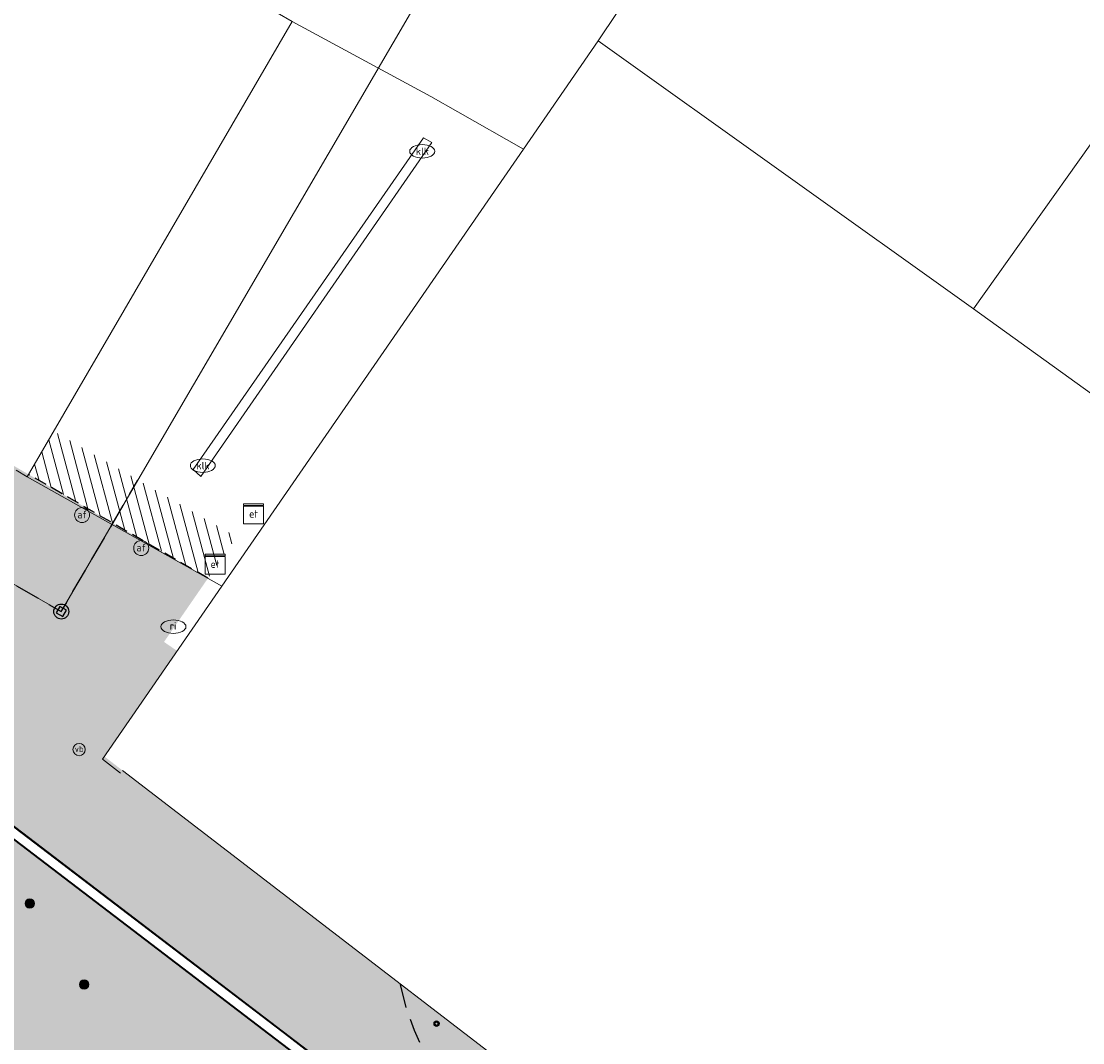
# Model space of a CAD drawing. Header units: metres. Extents: x 187916 to 189411, y 333285 to 334910.
# Tile 245 of 256: x 188821 to 188843, y 334227 to 334248. Entities that reach past the tile are written whole.
import ezdxf
from ezdxf.enums import TextEntityAlignment as Align

# ---------------------------------------------------------------- set-up
doc = ezdxf.new("R2010")
doc.units = ezdxf.units.M
doc.linetypes.add('DASHED', pattern=[0.75, 0.5, -0.25])
doc.linetypes.add('DASHED2', pattern=[0.375, 0.25, -0.125])
for name, color, linetype, lineweight in [('B-ME-IE-MEUBILAIR_WEGMEUBILAIR-S', 253, 'Continuous', 18), ('B-ME-IE-MEUBILAIR_WEGMEUBILAIR_PAAL-S', 253, 'Continuous', 18), ('B-ME-OG-BEBOUWING_HOOFDGEBOUW-G', 253, 'Continuous', 18), ('B-ME-VH-VERHARDING_BETONSTRAATSTEEN-G', 253, 'Continuous', 18), ('B-WE-IE-MEUBILAIR-S', 253, 'Continuous', 15), ('B-WE-IE-MEUBILAIR_WEGMEUBILAIR_PAAL-S-200', 253, 'Continuous', 18), ('B-WE-OG-BEBOUWING-GV', 253, 'Continuous', 15), ('B-WE-OG-BEBOUWING_LUIFEL-GV', 253, 'Continuous', 15), ('B-WE-OG-TERREIN_ERF-GV', 253, 'Continuous', 15), ('B-WE-RI-HWA_GOOT_MOLGOOT-G', 253, 'Continuous', 15), ('B-WE-VH-OPENVERHARDING_SIERBESTRATING-GV', 253, 'Continuous', 15), ('B-WE-VH-OPENVERHARDING_STRAATBAKSTEEN-GV', 253, 'Continuous', 15), ('N-WE-IE-MEUBILAIR_WEGMEUBILAIR_PAAL_UITNEEMBAAR-S-200', 7, 'Continuous', 25), ('N-WE-OG-BEBOUWING-G', 7, 'Continuous', 25), ('N-WE-VH-GOOT-G', 170, 'Continuous', 35), ('N-WE-VH-HERSTRATEN-A-200', 252, 'Continuous', 18)]:
    doc.layers.add(name, color=color, linetype=linetype, lineweight=lineweight)
doc.layers.add('N-WE-VH-MATERIAALSCHEIDING-G', color=7, linetype='DASHED2')
doc.layers.add('N-WE-VH-VERHARDING_STRAATBAKSTEEN_WF_KEPER-A', color=7, linetype='Continuous', lineweight=18, true_color=0xcc4f19)
doc.styles.add('NLCS-ISO', font='NLCS-ISO.ttf')

# ---------------------------------------------------------------- blocks, each defined once
blk = doc.blocks.new('SIE-WEG_PAAL_UITNEEMBAAR-SO')
h = blk.add_hatch(color=256)
h.paths.add_polyline_path([(0.9375000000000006, 0, 1), (-0.9374999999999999, 0, 1)])
h.paths.add_polyline_path([(0.4656276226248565, -0.4672274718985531), (-0.4687526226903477, -0.4672274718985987), (-0.4687526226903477, 0.4671527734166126), (0.4656276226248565, 0.4671527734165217)], flags=16)
at = {"flags": 128}
blk.add_lwpolyline([(0.4656276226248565, 0.4671527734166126), (-0.4687526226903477, 0.4671527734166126), (-0.4687526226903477, -0.4672274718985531), (0.4656276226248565, -0.4672274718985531)], close=True, dxfattribs=at)
blk.add_circle((0, 0), 0.9375)
blk = doc.blocks.new('ontwerp Tempelplein')
at = {"layer": 'N-WE-VH-HERSTRATEN-A-200', "transparency": 33554585}
h = blk.add_hatch(dxfattribs=at)
h.set_pattern_fill('AVH-HERSTRATEN-SO', color=256, scale=0.2, angle=45, pattern_type=2)
h.set_pattern_definition([(105, (188105.6829144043, 334536.5646515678), (-0.1931851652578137, -0.05176380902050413), [])])
h.paths.add_polyline_path([(188825.2102297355, 334236.5558179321), (188825.7799007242, 334237.3815074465), (188822.119479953, 334239.5007454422), (188821.6168751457, 334238.636227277)])
at = {"layer": 'N-WE-VH-VERHARDING_STRAATBAKSTEEN_WF_KEPER-A', "transparency": 33554585}
h = blk.add_hatch(color=256, dxfattribs=at)
h.dxf.hatch_style = 1
h.paths.add_polyline_path([(188817.581172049, 334231.6350269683), (188818.0680296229, 334232.2698259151), (188818.7028285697, 334231.7829683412), (188818.2159709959, 334231.1481693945)], flags=16)
h.paths.add_polyline_path([(188805.5199580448, 334240.9370391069), (188804.8860411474, 334241.425044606), (188805.3740466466, 334242.0589615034), (188806.007963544, 334241.5709560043)], flags=16)
h.paths.add_polyline_path([(188803.2494914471, 334242.6792282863), (188802.6392282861, 334243.196508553), (188803.156508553, 334243.8067717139), (188803.766771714, 334243.2894914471)], flags=16)
h.paths.add_polyline_path([(188802.0211156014, 334242.776581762), (188801.5038346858, 334242.1663191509), (188800.8935720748, 334242.6836000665), (188801.4108529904, 334243.2938626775)], flags=16)
h.paths.add_polyline_path([(188799.3104932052, 334244.9862284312), (188798.7002305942, 334245.5035093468), (188799.2175115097, 334246.1137719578), (188799.8277741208, 334245.5964910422)], flags=16)
h.paths.add_polyline_path([(188798.0500238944, 334249.9752059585), (188797.4539178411, 334250.43035162), (188797.6359761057, 334250.6687940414), (188798.232082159, 334250.2136483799)], flags=16)
h.paths.add_polyline_path([(188794.4374813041, 334250.5949796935), (188793.8039770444, 334251.0835207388), (188794.2925180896, 334251.7170249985), (188794.9260223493, 334251.2284839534)], flags=16)
h.paths.add_polyline_path([(188768.9542189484, 334239.270966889), (188768.4716501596, 334238.6329015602), (188767.8335848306, 334239.115470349), (188768.3161536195, 334239.7535356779)], flags=16)
h.paths.add_polyline_path([(188764.6982402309, 334233.6436035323), (188764.2156738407, 334233.0055363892), (188763.5776066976, 334233.4881027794), (188764.0601730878, 334234.1261699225)], flags=16)
h.paths.add_polyline_path([(188755.1763549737, 334229.2614172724), (188754.6850830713, 334228.5852701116), (188753.9419693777, 334227.5625081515), (188753.6992680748, 334227.738848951), (188754.43940803, 334228.7575180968), (188754.9336536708, 334229.4377580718)], flags=16)
edge = h.paths.add_edge_path()
edge.add_line((188774.7647337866, 334246.1513168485), (188774.3768214, 334246.0537260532))
edge.add_line((188774.3768214, 334246.0537260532), (188788.0864276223, 334249.4809891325))
edge.add_line((188788.0864276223, 334249.4809891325), (188791.5695420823, 334254.0428377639))
edge.add_line((188791.5695420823, 334254.0428377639), (188785.6782517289, 334258.5410226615))
edge.add_line((188785.6782517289, 334258.5410226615), (188784.4040000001, 334256.8930000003))
edge.add_line((188784.4040000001, 334256.8930000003), (188783.2409999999, 334250.7390000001))
edge.add_line((188783.2409999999, 334250.7390000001), (188775.355, 334248.7680000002))
edge.add_line((188775.355, 334248.7680000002), (188767.4933020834, 334246.8017877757))
edge.add_line((188767.4933020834, 334246.8017877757), (188761.6609999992, 334238.9689999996))
edge.add_line((188761.6609999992, 334238.9689999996), (188753.1126017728, 334227.7986610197))
edge.add_line((188753.1126017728, 334227.7986610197), (188754.3721239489, 334226.8731321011))
edge.add_line((188754.3721239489, 334226.8731321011), (188754.0168367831, 334226.3896333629))
edge.add_line((188754.0168367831, 334226.3896333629), (188754.9045630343, 334225.7373095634))
edge.add_line((188754.9045630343, 334225.7373095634), (188755.153037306, 334225.554724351))
edge.add_arc((188745.4548851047, 334212.38814915), 16.35276302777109, 39.54694003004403, 53.62561877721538, ccw=False)
edge.add_line((188758.064553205, 334222.8001196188), (188773.4530884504, 334243.1472515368))
edge.add_line((188773.4530884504, 334243.1472515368), (188790.7108257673, 334247.4620012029))
edge.add_line((188790.7108257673, 334247.4620012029), (188794.7109670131, 334244.4527929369))
edge.add_line((188794.7109670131, 334244.4527929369), (188795.3121301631, 334245.2519192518))
edge.add_line((188795.3121301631, 334245.2519192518), (188797.3898585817, 334243.6888950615))
edge.add_line((188797.3898585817, 334243.6888950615), (188796.7886954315, 334242.8897687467))
edge.add_line((188796.7886954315, 334242.8897687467), (188800.0651133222, 334240.4249998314))
edge.add_line((188800.0651133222, 334240.4249998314), (188800.6662764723, 334241.2241261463))
edge.add_line((188800.6662764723, 334241.2241261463), (188801.8649659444, 334240.3223814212))
edge.add_line((188801.8649659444, 334240.3223814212), (188802.5142221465, 334241.1854378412))
edge.add_line((188802.5142221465, 334241.1854378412), (188807.934866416, 334237.1076199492))
edge.add_line((188807.934866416, 334237.1076199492), (188807.2856102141, 334236.2445635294))
edge.add_line((188807.2856102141, 334236.2445635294), (188812.8794944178, 334232.036421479))
edge.add_line((188812.8794944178, 334232.036421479), (188813.5287506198, 334232.8994778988))
edge.add_line((188813.5287506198, 334232.8994778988), (188818.723071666, 334228.9919174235))
edge.add_line((188818.723071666, 334228.9919174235), (188818.0738285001, 334228.1288783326))
edge.add_line((188818.0738285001, 334228.1288783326), (188821.7698594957, 334225.3485941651))
edge.add_line((188821.7698594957, 334225.3485941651), (188822.4190308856, 334226.2115378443))
edge.add_line((188822.4190308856, 334226.2115378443), (188827.6133519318, 334222.3039773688))
edge.add_line((188827.6133519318, 334222.3039773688), (188826.9642814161, 334221.441167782))
edge.add_line((188826.9642814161, 334221.441167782), (188830.6603123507, 334218.6608836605))
edge.add_line((188830.6603123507, 334218.6608836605), (188831.3094404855, 334219.5235004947))
edge.add_line((188831.3094404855, 334219.5235004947), (188836.5036321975, 334215.6160373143))
edge.add_line((188836.5036321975, 334215.6160373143), (188835.8543759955, 334214.7529808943))
edge.add_line((188835.8543759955, 334214.7529808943), (188838.2517549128, 334212.9494914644))
edge.add_line((188838.2517549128, 334212.9494914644), (188834.6278621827, 334208.1337536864))
edge.add_line((188834.6278621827, 334208.1337536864), (188836.6264003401, 334206.6303023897))
edge.add_line((188836.6264003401, 334206.6303023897), (188841.7222702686, 334213.4042434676))
edge.add_arc((188885.3479967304, 334180.6214900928), 54.57025680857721, 138.6694944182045, 143.0767999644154, ccw=False)
edge.add_line((188844.3705018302, 334216.6597730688), (188835.1129999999, 334223.7800000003))
edge.add_line((188835.1129999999, 334223.7800000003), (188823.1344076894, 334232.9836686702))
edge.add_line((188823.1344076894, 334232.9836686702), (188824.5933616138, 334235.0982979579))
edge.add_line((188824.5933616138, 334235.0982979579), (188824.33, 334235.2800000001))
edge.add_line((188824.33, 334235.2800000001), (188825.2102297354, 334236.5558179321))
edge.add_line((188825.2102297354, 334236.5558179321), (188821.3909999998, 334238.767))
edge.add_line((188821.3909999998, 334238.767), (188815.5860000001, 334242.1859999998))
edge.add_line((188815.5860000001, 334242.1859999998), (188806.8095170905, 334247.2874533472))
edge.add_line((188806.8095170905, 334247.2874533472), (188807.1341274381, 334247.8220609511))
edge.add_line((188807.1341274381, 334247.8220609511), (188796.2012628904, 334256.3960970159))
edge.add_line((188796.2012628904, 334256.3960970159), (188788.575189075, 334262.2900355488))
edge.add_line((188788.575189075, 334262.2900355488), (188785.8002113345, 334258.6995357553))
edge.add_line((188785.8002113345, 334258.6995357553), (188841.6258020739, 334216.0749468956))
edge.add_line((188841.6258020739, 334216.0749468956), (188841.6106308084, 334216.05507703))
edge.add_line((188841.6106308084, 334216.05507703), (188841.6108304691, 334216.0549235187))
edge.add_line((188841.6108304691, 334216.0549235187), (188841.565115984, 334215.9954660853))
edge.add_line((188841.565115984, 334215.9954660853), (188841.5196011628, 334215.9358551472))
edge.add_line((188841.5196011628, 334215.9358551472), (188841.5044298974, 334215.9159852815))
edge.add_line((188841.5044298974, 334215.9159852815), (188791.7285036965, 334253.9214655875))
edge.add_line((188791.7285036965, 334253.9214655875), (188788.2028836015, 334249.3039471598))
edge.add_line((188788.2028836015, 334249.3039471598), (188770.5317411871, 334244.8863400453))
edge.add_line((188770.5317411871, 334244.8863400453), (188756.8892707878, 334226.8338919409))
edge.add_line((188756.8892707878, 334226.8338919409), (188756.72970941, 334226.9544745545))
edge.add_line((188756.72970941, 334226.9544745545), (188770.4147447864, 334245.0632469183))
edge.add_line((188770.4147447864, 334245.0632469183), (188773.9887630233, 334245.9567153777))
edge.add_line((188773.9887630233, 334245.9567153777), (188773.7937273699, 334246.7319600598))
edge.add_line((188773.7937273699, 334246.7319600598), (188774.569552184, 334246.9271416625))
edge.add_line((188774.569552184, 334246.9271416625), (188774.7647337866, 334246.1513168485))
at = {"layer": 'N-WE-OG-BEBOUWING-G', "linetype": 'DASHED', "flags": 128}
blk.add_lwpolyline([(188806.1353959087, 334249.8761522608), (188804.098, 334246.363), (188822.272, 334235.889), (188823.8081820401, 334238.5230541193)], dxfattribs=at)
blk.add_lwpolyline([(188829.051767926, 334228.4371058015, 0.3699243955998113), (188834.6250864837, 334224.1548849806)], format="xyb", dxfattribs=at)
at = {"layer": 'N-WE-VH-GOOT-G', "flags": 128}
blk.add_lwpolyline([(188785.7997447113, 334258.6998920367), (188841.6258020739, 334216.0749468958), (188841.5044298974, 334215.9159852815), (188791.7285036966, 334253.9214655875), (188788.2028836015, 334249.3039471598), (188770.5317411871, 334244.8863400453), (188756.8892707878, 334226.8338919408), (188756.72970941, 334226.9544745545), (188770.4147447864, 334245.0632469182), (188788.0864276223, 334249.4809891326), (188791.5695420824, 334254.0428377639), (188785.6779059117, 334258.5412867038)], dxfattribs=at)
at = {"layer": 'N-WE-VH-MATERIAALSCHEIDING-G', "flags": 128}
blk.add_lwpolyline([(188825.2102297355, 334236.5558179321), (188821.6168751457, 334238.636227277)], dxfattribs=at)
at = {"layer": 'B-WE-IE-MEUBILAIR_WEGMEUBILAIR_PAAL-S-200', "xscale": 0.06, "yscale": 0.06, "zscale": 0.06, "rotation": 52.46337467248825}
blk.add_blockref('SIE-WEG_PAAL_UITNEEMBAAR-SO', (188829.79, 334227.63), dxfattribs=at)
at = {"layer": 'N-WE-IE-MEUBILAIR_WEGMEUBILAIR_PAAL_UITNEEMBAAR-S-200', "xscale": 0.16, "yscale": 0.16, "zscale": 0.16, "rotation": 330.04}
blk.add_blockref('SIE-WEG_PAAL_UITNEEMBAAR-SO', (188822.272, 334235.889), dxfattribs=at)
blk = doc.blocks.new('SIE-MEUBILAIR_KAST_ELEKTRA-SO')
for points in [[(-1, 1), (1, 1), (1, 0.8400000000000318), (-1, 0.8400000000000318)], [(-1, 0.7599999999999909), (1, 0.7599999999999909), (1, -1), (-1, -1)]]:
    blk.add_lwpolyline(points, close=True)
at = {"style": 'NLCS-ISO'}
blk.add_text('et', height=0.75, dxfattribs=at).set_placement((0, 0), align=Align.MIDDLE_CENTER)
blk = doc.blocks.new('SIE-MEUBILAIR_PAAL_AFSLUITPAAL-SO')
blk.add_circle((0, 0), 0.75)
at = {"style": 'NLCS-ISO'}
blk.add_text('af', height=0.75, dxfattribs=at).set_placement((-3.765876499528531e-13, 0.05003987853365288), align=Align.MIDDLE_CENTER)
blk = doc.blocks.new('SIE-MEUBILAIR_PUT_KOLK-SO')
blk.add_ellipse((0, 0), major_axis=(1.25, 4.517432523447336e-15), ratio=0.5400000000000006)
at = {"style": 'NLCS-ISO'}
blk.add_text('klk', height=0.75, dxfattribs=at).set_placement((0.0261189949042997, 2.557953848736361e-13), align=Align.MIDDLE_CENTER)
blk = doc.blocks.new('SIE-MEUBILAIR_PUT_RIOOLPUT-SO')
blk.add_ellipse((0, 0), major_axis=(1.25, 4.517432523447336e-15), ratio=0.5400000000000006)
at = {"style": 'NLCS-ISO'}
blk.add_text('ri', height=0.75, dxfattribs=at).set_placement((-0.04478910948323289, 0.06774790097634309), align=Align.MIDDLE_CENTER)
blk = doc.blocks.new('SIE-WEG_PAAL_VERKEERSBORD-SO')
at = {"color": 0, "linetype": 'ByBlock', "lineweight": 18}
blk.add_circle((0, 0), 1.5, dxfattribs=at)
at = {"color": 0, "linetype": 'ByBlock', "lineweight": 18, "style": 'NLCS-ISO'}
blk.add_text('vb', height=1.5, dxfattribs=at).set_placement((0, 0.1317113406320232), align=Align.MIDDLE_CENTER)
blk = doc.blocks.new('SIE-WEG_PAAL_ALGEMEEN_TYPE_01-SO')
h = blk.add_hatch(color=256)
edge = h.paths.add_edge_path()
edge.add_arc((2.273736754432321e-16, 0), 0.1875, 0, 360)
at = {"ltscale": 0.5}
blk.add_circle((2.273736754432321e-16, 0), 0.1875, dxfattribs=at)
blk = doc.blocks.new('DTM')
at = {"layer": 'B-ME-OG-BEBOUWING_HOOFDGEBOUW-G', "ltscale": 0.2, "flags": 128}
blk.add_lwpolyline([(188846.4849999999, 334222.3960000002), (188842.934136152, 334217.7645257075), (188835.1129999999, 334223.7800000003), (188823.5010000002, 334232.702)], dxfattribs=at)
at = {"layer": 'B-ME-VH-VERHARDING_BETONSTRAATSTEEN-G', "ltscale": 0.2, "flags": 128}
for points in [[(188806.2999999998, 334243.0350000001), (188813.4019999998, 334237.645), (188820.665, 334232.0609999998), (188826.8330000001, 334227.3640000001), (188832.3650000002, 334223.0779999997), (188838.784, 334218.2060000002), (188841.6129999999, 334216.057), (188841.5210000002, 334215.9309999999)], [(188806.1910000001, 334242.875), (188813.2910000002, 334237.4679999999), (188820.5499999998, 334231.9070000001), (188826.7179999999, 334227.2149999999), (188832.3259999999, 334222.9399999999), (188838.7080000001, 334218.1200000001), (188841.5210000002, 334215.9309999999)]]:
    blk.add_lwpolyline(points, dxfattribs=at)
at = {"layer": 'B-WE-OG-BEBOUWING-GV', "ltscale": 0.2, "flags": 128}
for points in [[(188821.364041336, 334238.7202217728), (188821.59, 334238.59), (188826.895, 334247.715), (188824.495, 334249.11), (188824.002, 334249.396), (188820.011, 334251.715), (188823.833, 334258.147), (188825.847, 334261.537), (188824.837, 334262.113), (188817.854, 334266.097), (188809.8933434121, 334252.3699606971)], [(188846.5299869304, 334222.3614666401), (188852.663, 334230.351), (188862.376, 334237.532), (188856.295, 334245.169), (188854.92, 334244.151), (188853.869, 334244.895), (188849.527, 334247.965), (188843.414, 334239.89), (188840.55, 334241.954), (188833.028, 334247.324), (188831.53, 334245.152), (188825.488, 334236.395), (188823.096, 334232.928), (188823.460255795, 334232.6488364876)]]:
    blk.add_lwpolyline(points, dxfattribs=at)
blk.add_lwpolyline([(188846.394, 334250.18), (188843.975, 334251.722), (188844.453, 334252.414), (188838.999, 334256.24), (188835.977, 334251.728), (188835.669, 334251.269), (188833.028, 334247.324), (188840.55, 334241.954)], close=True, dxfattribs=at)
at = {"layer": 'B-WE-OG-BEBOUWING_LUIFEL-GV', "ltscale": 0.2, "flags": 128}
blk.add_lwpolyline([(188804.098, 334246.363), (188822.272, 334235.889), (188829.597, 334248.449), (188822.332, 334252.685), (188827.674, 334261.872), (188816.722, 334268.131)], close=True, dxfattribs=at)
blk.add_lwpolyline([(188809.8933434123, 334252.3699606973), (188817.854, 334266.097), (188824.837, 334262.113), (188825.847, 334261.537), (188823.833, 334258.147), (188820.011, 334251.715), (188824.002, 334249.396), (188824.495, 334249.11), (188826.895, 334247.715), (188821.59, 334238.59), (188821.364041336, 334238.7202217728)], dxfattribs=at)
at = {"layer": 'B-WE-OG-TERREIN_ERF-GV', "ltscale": 0.2, "flags": 128}
blk.add_lwpolyline([(188849.527, 334247.965), (188846.394, 334250.18), (188840.55, 334241.954), (188843.414, 334239.89)], close=True, dxfattribs=at)
at = {"layer": 'B-WE-RI-HWA_GOOT_MOLGOOT-G', "ltscale": 0.2, "flags": 128}
blk.add_lwpolyline([(188824.913, 334238.738), (188825.065, 334238.598), (188829.693, 334245.291), (188829.526, 334245.378)], close=True, dxfattribs=at)
at = {"layer": 'B-WE-VH-OPENVERHARDING_SIERBESTRATING-GV', "ltscale": 0.2, "flags": 128}
blk.add_lwpolyline([(188843.196, 334264.678), (188841.913, 334265.259), (188839.415, 334266.288), (188835.815, 334258.598), (188836.397, 334258.049), (188835.534, 334257.133), (188835.308, 334257.338), (188832.288, 334254.828), (188833.337, 334254.06), (188833.027, 334253.636), (188831.697, 334254.523), (188831.271, 334254.171), (188830.987, 334254.479), (188824.495, 334249.11), (188826.895, 334247.715), (188829.675, 334246.211), (188830.217, 334245.902), (188831.53, 334245.152), (188833.028, 334247.324), (188835.669, 334251.269), (188835.977, 334251.728), (188838.999, 334256.24), (188844.453, 334252.414)], dxfattribs=at)
blk.add_lwpolyline([(188830.217, 334245.902), (188829.675, 334246.211), (188826.895, 334247.715), (188821.59, 334238.59), (188825.488, 334236.395), (188831.53, 334245.152)], close=True, dxfattribs=at)
at = {"layer": 'B-WE-VH-OPENVERHARDING_STRAATBAKSTEEN-GV', "ltscale": 0.2, "flags": 128}
for points in [[(188823.096, 334232.928), (188825.488, 334236.395), (188821.59, 334238.59), (188821.364041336, 334238.7202217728)], [(188823.460255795, 334232.6488364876), (188823.096, 334232.928)]]:
    blk.add_lwpolyline(points, dxfattribs=at)
at = {"layer": 'B-ME-IE-MEUBILAIR_WEGMEUBILAIR-S', "xscale": 0.083, "yscale": 0.083, "zscale": 0.083}
blk.add_blockref('SIE-WEG_PAAL_VERKEERSBORD-SO', (188822.628, 334233.123), dxfattribs=at)
at = {"layer": 'B-ME-IE-MEUBILAIR_WEGMEUBILAIR_PAAL-S', "xscale": 0.5, "yscale": 0.5, "zscale": 0.5}
for p in [(188821.64, 334230.038), (188822.728, 334228.413)]:
    blk.add_blockref('SIE-WEG_PAAL_ALGEMEEN_TYPE_01-SO', p, dxfattribs=at)
at = {"layer": 'B-WE-IE-MEUBILAIR-S', "xscale": 0.2, "yscale": 0.2, "zscale": 0.2}
for name, p in [('SIE-MEUBILAIR_PUT_KOLK-SO', (188829.503, 334245.111)), ('SIE-MEUBILAIR_PUT_KOLK-SO', (188825.107, 334238.813)), ('SIE-MEUBILAIR_KAST_ELEKTRA-SO', (188826.123, 334237.846)), ('SIE-MEUBILAIR_PAAL_AFSLUITPAAL-SO', (188822.688, 334237.822)), ('SIE-MEUBILAIR_PAAL_AFSLUITPAAL-SO', (188823.872, 334237.16)), ('SIE-MEUBILAIR_KAST_ELEKTRA-SO', (188825.352, 334236.839)), ('SIE-MEUBILAIR_PUT_RIOOLPUT-SO', (188824.519, 334235.586))]:
    blk.add_blockref(name, p, dxfattribs=at)

msp = doc.modelspace()

# ---------------------------------------------------------------- block references
msp.add_blockref('DTM', (0, 0))

# ---------------------------------------------------------------- next in the draw order: block references
msp.add_blockref('ontwerp Tempelplein', (0, 0))

doc.saveas('drawing.dxf')
